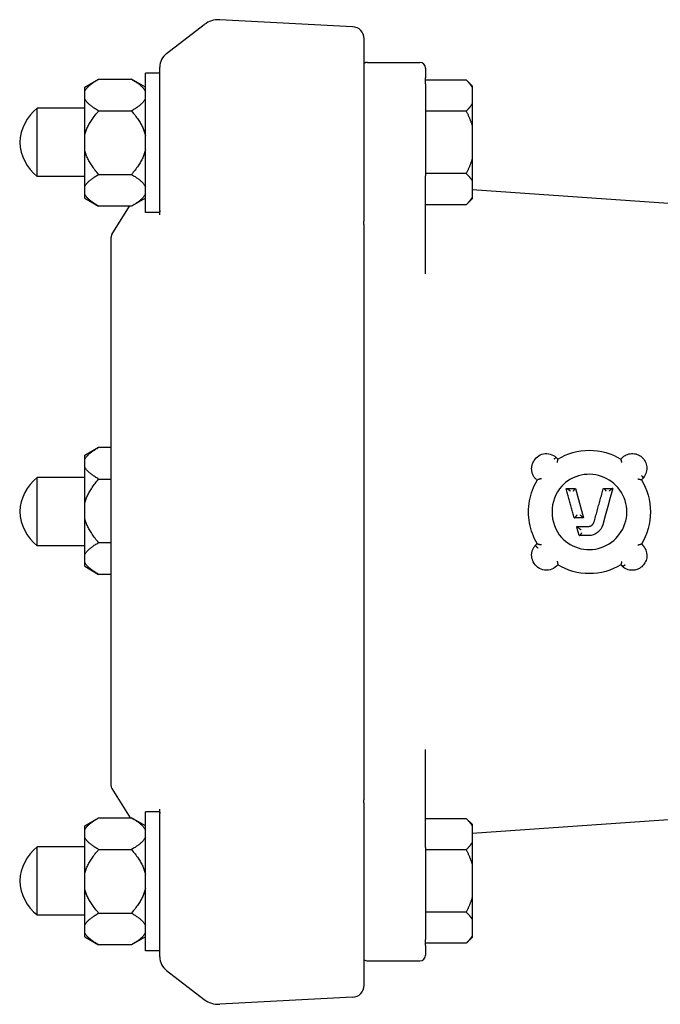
# Model space of a CAD drawing. Header units: millimetres. Extents: x 89 to 4304, y 18 to 644.
# Tile 1 of 5: x 164 to 274, y 239 to 408. Entities that reach past the tile are written whole.
import ezdxf

# ---------------------------------------------------------------- set-up
doc = ezdxf.new("R2010")
doc.units = ezdxf.units.MM
doc.layers.add('DETAIL', color=2, linetype='Continuous')

msp = doc.modelspace()

# ---------------------------------------------------------------- linework, layer by layer
at = {"layer": 'DETAIL'}
for p, q in [((188.9, 402.58), (195.4, 407.58)), ((220.96, 407.2), (198.05, 408.4)), ((222.96, 374.48), (222.96, 405.09)), ((223.56, 401.05), (232.56, 401.05)), ((185.23, 375.2), (185.23, 399.2)), ((187.73, 399.2), (185.23, 399.2)), ((187.73, 374.76), (187.73, 400.2)), ((233.56, 400.05), (233.56, 398.37)), ((174.78, 396.77), (177.18, 398.15)), ((177.18, 398.15), (182.83, 398.15)), ((185.23, 396.77), (182.83, 398.15)), ((233.56, 397.37), (233.56, 398.37)), ((233.56, 398.02), (240.56, 398.02)), ((233.56, 397.37), (233.56, 381.52)), ((241.56, 397.02), (240.56, 398.02)), ((174.78, 396.04), (174.78, 396.77)), ((174.78, 394.79), (174.78, 396.04)), ((241.56, 397.02), (241.56, 396.78)), ((241.56, 396.78), (241.56, 393.89)), ((174.78, 388.45), (174.78, 394.79)), ((241.56, 393.89), (241.56, 390.17)), ((174.78, 393.15), (166.56, 393.15)), ((166.56, 381.4), (166.56, 393.15)), ((177.18, 392.68), (182.83, 392.68)), ((240.56, 392.65), (233.56, 392.65)), ((241.56, 390.17), (241.56, 384.37)), ((174.78, 385.96), (174.78, 388.45)), ((174.78, 379.61), (174.78, 385.96)), ((241.56, 384.37), (241.56, 380.66)), ((240.56, 381.9), (233.56, 381.9)), ((174.78, 381.4), (166.56, 381.4)), ((177.18, 381.73), (182.83, 381.73)), ((233.56, 364.61), (233.56, 381.52)), ((241.56, 380.66), (241.56, 377.76)), ((174.78, 378.37), (174.78, 379.61)), ((294.56, 375.39), (241.56, 379.09)), ((174.78, 377.64), (174.78, 378.37)), ((174.78, 377.64), (177.18, 376.25)), ((185.23, 377.64), (182.83, 376.25)), ((241.56, 377.52), (240.56, 376.52)), ((241.56, 377.76), (241.56, 377.52)), ((182.83, 376.25), (177.18, 376.25)), ((179.45, 371.36), (182.51, 376.25)), ((187.61, 375.2), (185.23, 375.2)), ((240.56, 376.52), (233.56, 376.52)), ((222.96, 274.8), (222.96, 372.26)), ((179.3, 370.83), (179.3, 276.41)), ((174.78, 333.32), (177.18, 334.7)), ((177.18, 334.7), (179.3, 334.7)), ((174.78, 332.59), (174.78, 333.32)), ((174.78, 331.34), (174.78, 332.59)), ((174.78, 325), (174.78, 331.34)), ((252.05, 332.01), (252.13, 332.17)), ((174.78, 329.49), (166.56, 329.49)), ((166.56, 317.74), (166.56, 329.49)), ((271.02, 329.33), (270.78, 329.09)), ((271.02, 329.33), (271.09, 329.43)), ((271.09, 329.43), (271.09, 329.43)), ((271.32, 329.74), (271.26, 329.65)), ((177.18, 329.23), (179.3, 329.23)), ((252.8, 329.01), (252.87, 329.11)), ((252.87, 329.11), (252.87, 329.11)), ((257.77, 327.56), (257.84, 327.63)), ((257.84, 327.63), (257.84, 327.63)), ((257.84, 327.63), (259.39, 327.63)), ((264.19, 327.56), (264.26, 327.63)), ((264.26, 327.63), (264.26, 327.63)), ((264.26, 327.63), (265.81, 327.63)), ((174.78, 322.51), (174.78, 325)), ((174.78, 316.16), (174.78, 322.51)), ((259.18, 322.56), (259.25, 322.54)), ((259.25, 322.54), (259.25, 322.54)), ((260.8, 322.54), (259.25, 322.54)), ((259.59, 321.06), (261.62, 321.06)), ((259.59, 321.06), (259.66, 321.02)), ((259.66, 321.02), (259.66, 321.02)), ((260.01, 319.57), (260.08, 319.49)), ((260.08, 319.49), (260.08, 319.49)), ((261.68, 319.49), (260.08, 319.49)), ((174.78, 317.74), (166.56, 317.74)), ((177.18, 318.28), (179.3, 318.28)), ((252.48, 317.82), (252.55, 317.71)), ((252.55, 317.71), (252.55, 317.71)), ((252.8, 318.11), (252.87, 318.01)), ((252.87, 318.01), (252.87, 318.01)), ((271.27, 317.46), (271.33, 317.36)), ((174.78, 314.92), (174.78, 316.16)), ((174.78, 314.19), (174.78, 314.92)), ((174.78, 314.19), (177.18, 312.8)), ((252.12, 314.96), (252.04, 315.13)), ((179.3, 312.8), (177.18, 312.8)), ((233.56, 265.72), (233.56, 282.63)), ((179.45, 275.88), (182.59, 270.85)), ((185.23, 247.9), (185.23, 271.9)), ((187.61, 271.9), (185.23, 271.9)), ((187.73, 246.9), (187.73, 272.33)), ((222.96, 242.01), (222.96, 272.58)), ((294.56, 271.85), (241.56, 268.15)), ((174.78, 269.46), (177.18, 270.85)), ((177.18, 270.85), (182.83, 270.85)), ((185.23, 269.46), (182.83, 270.85)), ((233.56, 270.72), (240.56, 270.72)), ((241.56, 269.72), (240.56, 270.72)), ((174.78, 268.73), (174.78, 269.46)), ((174.78, 267.49), (174.78, 268.73)), ((241.56, 269.72), (241.56, 269.48)), ((241.56, 269.48), (241.56, 266.58)), ((174.78, 261.14), (174.78, 267.49)), ((241.56, 266.58), (241.56, 262.86)), ((174.78, 265.84), (166.56, 265.84)), ((166.56, 254.09), (166.56, 265.84)), ((177.18, 265.37), (182.83, 265.37)), ((233.56, 265.72), (233.56, 249.86)), ((240.56, 265.34), (233.56, 265.34)), ((241.56, 262.86), (241.56, 257.07)), ((174.78, 258.65), (174.78, 261.14)), ((174.78, 252.31), (174.78, 258.65)), ((241.56, 257.07), (241.56, 253.35)), ((240.56, 254.59), (233.56, 254.59)), ((174.78, 254.09), (166.56, 254.09)), ((177.18, 254.42), (182.83, 254.42)), ((241.56, 253.35), (241.56, 250.45)), ((174.78, 251.06), (174.78, 252.31)), ((174.78, 250.33), (174.78, 251.06)), ((174.78, 250.33), (177.18, 248.95)), ((185.23, 250.33), (182.83, 248.95)), ((233.56, 248.86), (233.56, 249.86)), ((241.56, 250.22), (240.56, 249.22)), ((241.56, 250.45), (241.56, 250.22)), ((182.83, 248.95), (177.18, 248.95)), ((187.73, 247.9), (185.23, 247.9)), ((240.56, 249.22), (233.56, 249.22)), ((233.56, 248.86), (233.56, 247.19)), ((223.56, 246.19), (232.56, 246.19)), ((188.9, 244.53), (195.4, 239.53)), ((220.96, 239.91), (198.05, 238.71))]:
    msp.add_line(p, q, dxfattribs=at)
at = {"layer": 'DETAIL', "flags": 128}
for points in [[(174.78, 396.04), (174.82, 396.12), (174.87, 396.21), (174.92, 396.29), (174.98, 396.38), (175.04, 396.46), (175.1, 396.55), (175.17, 396.63), (175.25, 396.72), (175.33, 396.8), (175.41, 396.89), (175.51, 396.97), (175.6, 397.06), (175.7, 397.15), (175.81, 397.24), (175.92, 397.33), (176.04, 397.41), (176.16, 397.5), (176.29, 397.59), (176.43, 397.69), (176.57, 397.78), (176.71, 397.87), (176.86, 397.96), (177.02, 398.06), (177.18, 398.15)], [(182.83, 398.15), (183, 398.06), (183.15, 397.96), (183.31, 397.87), (183.45, 397.78), (183.59, 397.69), (183.73, 397.59), (183.85, 397.5), (183.98, 397.41), (184.09, 397.33), (184.21, 397.24), (184.31, 397.15), (184.42, 397.06), (184.51, 396.97), (184.6, 396.89), (184.69, 396.8), (184.77, 396.72), (184.85, 396.63), (184.92, 396.55), (184.98, 396.46), (185.04, 396.38), (185.1, 396.29), (185.15, 396.21), (185.19, 396.12), (185.23, 396.04)], [(240.56, 398.02), (240.62, 397.97), (240.67, 397.91), (240.72, 397.86), (240.77, 397.81), (240.82, 397.75), (240.87, 397.7), (240.92, 397.65), (240.96, 397.59), (241.01, 397.54), (241.05, 397.49), (241.1, 397.44), (241.14, 397.39), (241.18, 397.34), (241.22, 397.28), (241.26, 397.23), (241.3, 397.18), (241.33, 397.13), (241.37, 397.08), (241.4, 397.03), (241.44, 396.98), (241.47, 396.93), (241.5, 396.88), (241.53, 396.83), (241.56, 396.78)], [(177.18, 392.68), (177.02, 392.78), (176.86, 392.87), (176.71, 392.96), (176.57, 393.06), (176.43, 393.15), (176.29, 393.24), (176.16, 393.33), (176.04, 393.42), (175.92, 393.51), (175.81, 393.6), (175.7, 393.69), (175.6, 393.77), (175.51, 393.86), (175.41, 393.95), (175.33, 394.03), (175.25, 394.12), (175.17, 394.2), (175.1, 394.29), (175.04, 394.37), (174.98, 394.46), (174.92, 394.54), (174.87, 394.63), (174.82, 394.71), (174.78, 394.79)], [(185.23, 394.79), (185.19, 394.71), (185.15, 394.63), (185.1, 394.54), (185.04, 394.46), (184.98, 394.37), (184.92, 394.29), (184.85, 394.2), (184.77, 394.12), (184.69, 394.03), (184.6, 393.95), (184.51, 393.86), (184.42, 393.77), (184.31, 393.69), (184.21, 393.6), (184.09, 393.51), (183.98, 393.42), (183.85, 393.33), (183.73, 393.24), (183.59, 393.15), (183.45, 393.06), (183.31, 392.96), (183.15, 392.87), (183, 392.78), (182.83, 392.68)], [(241.56, 393.89), (241.53, 393.84), (241.5, 393.79), (241.47, 393.74), (241.44, 393.69), (241.4, 393.64), (241.37, 393.59), (241.33, 393.54), (241.3, 393.49), (241.26, 393.43), (241.22, 393.38), (241.18, 393.33), (241.14, 393.28), (241.1, 393.23), (241.05, 393.18), (241.01, 393.13), (240.96, 393.07), (240.92, 393.02), (240.87, 392.97), (240.82, 392.92), (240.77, 392.86), (240.72, 392.81), (240.67, 392.75), (240.62, 392.7), (240.56, 392.65)], [(174.78, 388.45), (174.82, 388.62), (174.87, 388.79), (174.92, 388.95), (174.98, 389.12), (175.04, 389.29), (175.1, 389.46), (175.17, 389.63), (175.25, 389.8), (175.33, 389.97), (175.41, 390.15), (175.51, 390.32), (175.6, 390.49), (175.7, 390.67), (175.81, 390.84), (175.92, 391.02), (176.04, 391.2), (176.16, 391.38), (176.29, 391.56), (176.43, 391.74), (176.57, 391.93), (176.71, 392.11), (176.86, 392.3), (177.02, 392.49), (177.18, 392.68)], [(182.83, 392.68), (183, 392.49), (183.15, 392.3), (183.31, 392.11), (183.45, 391.93), (183.59, 391.74), (183.73, 391.56), (183.85, 391.38), (183.98, 391.2), (184.09, 391.02), (184.21, 390.84), (184.31, 390.67), (184.42, 390.49), (184.51, 390.32), (184.6, 390.15), (184.69, 389.97), (184.77, 389.8), (184.85, 389.63), (184.92, 389.46), (184.98, 389.29), (185.04, 389.12), (185.1, 388.95), (185.15, 388.79), (185.19, 388.62), (185.23, 388.45)], [(240.56, 392.65), (240.62, 392.54), (240.67, 392.43), (240.72, 392.32), (240.77, 392.21), (240.82, 392.11), (240.87, 392), (240.92, 391.9), (240.96, 391.79), (241.01, 391.69), (241.05, 391.58), (241.1, 391.48), (241.14, 391.38), (241.18, 391.27), (241.22, 391.17), (241.26, 391.07), (241.3, 390.97), (241.33, 390.87), (241.37, 390.77), (241.4, 390.67), (241.44, 390.57), (241.47, 390.47), (241.5, 390.37), (241.53, 390.27), (241.56, 390.17)], [(177.18, 381.73), (177.02, 381.92), (176.86, 382.11), (176.71, 382.3), (176.57, 382.48), (176.43, 382.67), (176.29, 382.85), (176.16, 383.03), (176.04, 383.21), (175.92, 383.39), (175.81, 383.57), (175.7, 383.74), (175.6, 383.92), (175.51, 384.09), (175.41, 384.26), (175.33, 384.44), (175.25, 384.61), (175.17, 384.78), (175.1, 384.95), (175.04, 385.12), (174.98, 385.29), (174.92, 385.46), (174.87, 385.62), (174.82, 385.79), (174.78, 385.96)], [(185.23, 385.96), (185.19, 385.79), (185.15, 385.62), (185.1, 385.46), (185.04, 385.29), (184.98, 385.12), (184.92, 384.95), (184.85, 384.78), (184.77, 384.61), (184.69, 384.44), (184.6, 384.26), (184.51, 384.09), (184.42, 383.92), (184.31, 383.74), (184.21, 383.57), (184.09, 383.39), (183.98, 383.21), (183.85, 383.03), (183.73, 382.85), (183.59, 382.67), (183.45, 382.48), (183.31, 382.3), (183.15, 382.11), (183, 381.92), (182.83, 381.73)], [(241.56, 384.37), (241.53, 384.28), (241.5, 384.18), (241.47, 384.08), (241.44, 383.98), (241.4, 383.88), (241.37, 383.78), (241.33, 383.68), (241.3, 383.57), (241.26, 383.47), (241.22, 383.37), (241.18, 383.27), (241.14, 383.17), (241.1, 383.06), (241.05, 382.96), (241.01, 382.86), (240.96, 382.75), (240.92, 382.65), (240.87, 382.54), (240.82, 382.43), (240.77, 382.33), (240.72, 382.22), (240.67, 382.11), (240.62, 382.01), (240.56, 381.9)], [(240.56, 381.9), (240.62, 381.84), (240.67, 381.79), (240.72, 381.73), (240.77, 381.68), (240.82, 381.63), (240.87, 381.57), (240.92, 381.52), (240.96, 381.47), (241.01, 381.42), (241.05, 381.36), (241.1, 381.31), (241.14, 381.26), (241.18, 381.21), (241.22, 381.16), (241.26, 381.11), (241.3, 381.06), (241.33, 381.01), (241.37, 380.96), (241.4, 380.91), (241.44, 380.86), (241.47, 380.81), (241.5, 380.76), (241.53, 380.71), (241.56, 380.66)], [(174.78, 379.61), (174.82, 379.7), (174.87, 379.78), (174.92, 379.87), (174.98, 379.95), (175.04, 380.04), (175.1, 380.12), (175.17, 380.21), (175.25, 380.29), (175.33, 380.38), (175.41, 380.46), (175.51, 380.55), (175.6, 380.64), (175.7, 380.72), (175.81, 380.81), (175.92, 380.9), (176.04, 380.99), (176.16, 381.08), (176.29, 381.17), (176.43, 381.26), (176.57, 381.35), (176.71, 381.45), (176.86, 381.54), (177.02, 381.63), (177.18, 381.73)], [(182.83, 381.73), (183, 381.63), (183.15, 381.54), (183.31, 381.45), (183.45, 381.35), (183.59, 381.26), (183.73, 381.17), (183.85, 381.08), (183.98, 380.99), (184.09, 380.9), (184.21, 380.81), (184.31, 380.72), (184.42, 380.64), (184.51, 380.55), (184.6, 380.46), (184.69, 380.38), (184.77, 380.29), (184.85, 380.21), (184.92, 380.12), (184.98, 380.04), (185.04, 379.95), (185.1, 379.87), (185.15, 379.78), (185.19, 379.7), (185.23, 379.61)], [(177.18, 376.25), (177.02, 376.35), (176.86, 376.45), (176.71, 376.54), (176.57, 376.63), (176.43, 376.72), (176.29, 376.82), (176.16, 376.91), (176.04, 377), (175.92, 377.08), (175.81, 377.17), (175.7, 377.26), (175.6, 377.35), (175.51, 377.44), (175.41, 377.52), (175.33, 377.61), (175.25, 377.69), (175.17, 377.78), (175.1, 377.86), (175.04, 377.95), (174.98, 378.03), (174.92, 378.12), (174.87, 378.2), (174.82, 378.29), (174.78, 378.37)], [(185.23, 378.37), (185.19, 378.29), (185.15, 378.2), (185.1, 378.12), (185.04, 378.03), (184.98, 377.95), (184.92, 377.86), (184.85, 377.78), (184.77, 377.69), (184.69, 377.61), (184.6, 377.52), (184.51, 377.44), (184.42, 377.35), (184.31, 377.26), (184.21, 377.17), (184.09, 377.08), (183.98, 377), (183.85, 376.91), (183.73, 376.82), (183.59, 376.72), (183.45, 376.63), (183.31, 376.54), (183.15, 376.45), (183, 376.35), (182.83, 376.25)], [(241.56, 377.76), (241.53, 377.71), (241.5, 377.66), (241.47, 377.61), (241.44, 377.56), (241.4, 377.51), (241.37, 377.46), (241.33, 377.41), (241.3, 377.36), (241.26, 377.31), (241.22, 377.26), (241.18, 377.21), (241.14, 377.16), (241.1, 377.1), (241.05, 377.05), (241.01, 377), (240.96, 376.95), (240.92, 376.9), (240.87, 376.84), (240.82, 376.79), (240.77, 376.74), (240.72, 376.68), (240.67, 376.63), (240.62, 376.58), (240.56, 376.52)], [(187.73, 375.53), (187.73, 375.5), (187.73, 375.47), (187.73, 375.45), (187.73, 375.43), (187.73, 375.41), (187.72, 375.39), (187.72, 375.37), (187.72, 375.35), (187.71, 375.33), (187.71, 375.31), (187.7, 375.3), (187.7, 375.29), (187.69, 375.27), (187.69, 375.26), (187.68, 375.25), (187.67, 375.24), (187.67, 375.23), (187.66, 375.22), (187.65, 375.22), (187.65, 375.21), (187.64, 375.21), (187.63, 375.21), (187.62, 375.21), (187.61, 375.2)], [(222.93, 373.32), (222.93, 373.35), (222.93, 373.39), (222.93, 373.43), (222.93, 373.47), (222.93, 373.5), (222.93, 373.54), (222.93, 373.58), (222.93, 373.62), (222.93, 373.66), (222.94, 373.69), (222.94, 373.73), (222.94, 373.77), (222.94, 373.81), (222.94, 373.85), (222.94, 373.88), (222.94, 373.92), (222.94, 373.96), (222.94, 374), (222.95, 374.03), (222.95, 374.07), (222.95, 374.11), (222.95, 374.15), (222.95, 374.19), (222.95, 374.22)], [(222.95, 374.22), (222.96, 374.23), (222.96, 374.25), (222.96, 374.26), (222.96, 374.27), (222.96, 374.28), (222.96, 374.29), (222.96, 374.3), (222.96, 374.31), (222.96, 374.32), (222.96, 374.33), (222.96, 374.34), (222.96, 374.35), (222.96, 374.36), (222.96, 374.37), (222.96, 374.38), (222.96, 374.4), (222.96, 374.41), (222.96, 374.42), (222.96, 374.43), (222.96, 374.44), (222.96, 374.45), (222.96, 374.46), (222.96, 374.47), (222.96, 374.48)], [(222.95, 372.51), (222.95, 372.55), (222.95, 372.58), (222.95, 372.61), (222.95, 372.65), (222.95, 372.68), (222.95, 372.71), (222.94, 372.75), (222.94, 372.78), (222.94, 372.81), (222.94, 372.85), (222.94, 372.88), (222.94, 372.91), (222.94, 372.95), (222.94, 372.98), (222.94, 373.01), (222.94, 373.05), (222.94, 373.08), (222.93, 373.12), (222.93, 373.15), (222.93, 373.18), (222.93, 373.22), (222.93, 373.25), (222.93, 373.28), (222.93, 373.32)], [(222.96, 372.26), (222.96, 372.27), (222.96, 372.28), (222.96, 372.29), (222.96, 372.3), (222.96, 372.31), (222.96, 372.32), (222.96, 372.33), (222.96, 372.34), (222.96, 372.35), (222.96, 372.36), (222.96, 372.37), (222.96, 372.39), (222.96, 372.4), (222.96, 372.41), (222.96, 372.42), (222.96, 372.43), (222.96, 372.44), (222.96, 372.45), (222.96, 372.46), (222.96, 372.47), (222.96, 372.48), (222.96, 372.49), (222.96, 372.5), (222.95, 372.51)], [(174.78, 332.59), (174.82, 332.67), (174.87, 332.75), (174.92, 332.84), (174.98, 332.92), (175.04, 333.01), (175.1, 333.09), (175.17, 333.18), (175.25, 333.26), (175.33, 333.35), (175.41, 333.43), (175.51, 333.52), (175.6, 333.61), (175.7, 333.69), (175.81, 333.78), (175.92, 333.87), (176.04, 333.96), (176.16, 334.05), (176.29, 334.14), (176.43, 334.23), (176.57, 334.32), (176.71, 334.42), (176.86, 334.51), (177.02, 334.61), (177.18, 334.7)], [(252.13, 332.17), (252.26, 332.43), (252.43, 332.67), (252.62, 332.89), (252.83, 333.08), (253.07, 333.25), (253.33, 333.39), (253.6, 333.5), (253.88, 333.57), (254.17, 333.61), (254.46, 333.62), (254.76, 333.59), (255.04, 333.53), (255.32, 333.43), (255.58, 333.31), (255.83, 333.15), (256.06, 332.97)], [(255.74, 332.69), (255.76, 332.71), (255.78, 332.73), (255.8, 332.75), (255.82, 332.77), (255.84, 332.79), (255.86, 332.81), (255.88, 332.82), (255.9, 332.84), (255.91, 332.85), (255.93, 332.87), (255.95, 332.88), (255.96, 332.9), (255.97, 332.91), (255.99, 332.92), (256, 332.93), (256.01, 332.94), (256.02, 332.95), (256.03, 332.95), (256.04, 332.96), (256.04, 332.96), (256.05, 332.96), (256.05, 332.97), (256.06, 332.97), (256.06, 332.97)], [(256.29, 332.1), (256.29, 332.13), (256.3, 332.16), (256.3, 332.2), (256.31, 332.23), (256.31, 332.26), (256.31, 332.29), (256.32, 332.32), (256.32, 332.36), (256.32, 332.39), (256.33, 332.41), (256.33, 332.44), (256.33, 332.47), (256.34, 332.5), (256.34, 332.52), (256.34, 332.54), (256.34, 332.56), (256.34, 332.58), (256.34, 332.6), (256.34, 332.62), (256.34, 332.63), (256.34, 332.64), (256.34, 332.65), (256.34, 332.66), (256.34, 332.66)], [(256.34, 332.66), (256.96, 333.01), (257.6, 333.32), (258.26, 333.59), (258.94, 333.8), (259.64, 333.98), (260.34, 334.1), (261.05, 334.17), (261.77, 334.2), (262.49, 334.17), (263.2, 334.1), (263.91, 333.98), (264.61, 333.81), (265.29, 333.59), (265.96, 333.32), (266.61, 333.01), (267.24, 332.66)], [(267.23, 332.66), (267.39, 332.84), (267.56, 333.01), (267.74, 333.16), (267.94, 333.29), (268.15, 333.4), (268.37, 333.49), (268.6, 333.55), (268.84, 333.6), (269.07, 333.62), (269.31, 333.62), (269.55, 333.6), (269.79, 333.55), (270.02, 333.48), (270.24, 333.39), (270.45, 333.28), (270.65, 333.15), (270.84, 333), (271.01, 332.83), (271.16, 332.65), (271.3, 332.45), (271.42, 332.25), (271.52, 332.03), (271.6, 331.8), (271.65, 331.57), (271.69, 331.34), (271.7, 331.1), (271.69, 330.86), (271.66, 330.63), (271.61, 330.39), (271.53, 330.17), (271.43, 329.95), (271.32, 329.74)], [(267.39, 332.08), (267.38, 332.11), (267.38, 332.15), (267.37, 332.18), (267.36, 332.21), (267.36, 332.25), (267.35, 332.28), (267.34, 332.31), (267.34, 332.34), (267.33, 332.37), (267.32, 332.4), (267.31, 332.43), (267.31, 332.46), (267.3, 332.48), (267.29, 332.51), (267.29, 332.53), (267.28, 332.56), (267.27, 332.58), (267.27, 332.6), (267.26, 332.61), (267.26, 332.63), (267.25, 332.64), (267.25, 332.65), (267.24, 332.66), (267.24, 332.66)], [(177.18, 329.23), (177.02, 329.32), (176.86, 329.42), (176.71, 329.51), (176.57, 329.6), (176.43, 329.7), (176.29, 329.79), (176.16, 329.88), (176.04, 329.97), (175.92, 330.06), (175.81, 330.14), (175.7, 330.23), (175.6, 330.32), (175.51, 330.41), (175.41, 330.49), (175.33, 330.58), (175.25, 330.66), (175.17, 330.75), (175.1, 330.84), (175.04, 330.92), (174.98, 331), (174.92, 331.09), (174.87, 331.17), (174.82, 331.26), (174.78, 331.34)], [(252.8, 329.01), (252.69, 329.1), (252.59, 329.2), (252.49, 329.3), (252.4, 329.4), (252.31, 329.51), (252.24, 329.63), (252.16, 329.75), (252.1, 329.87), (252.04, 329.99), (251.99, 330.12), (251.94, 330.25), (251.9, 330.39), (251.87, 330.52), (251.85, 330.66), (251.84, 330.8), (251.83, 330.93), (251.83, 331.07), (251.84, 331.21), (251.86, 331.35), (251.88, 331.48), (251.91, 331.62), (251.95, 331.75), (252, 331.88), (252.05, 332.01)], [(253.55, 329.28), (253.52, 329.27), (253.48, 329.27), (253.44, 329.26), (253.4, 329.25), (253.36, 329.24), (253.33, 329.24), (253.29, 329.23), (253.25, 329.22), (253.22, 329.21), (253.18, 329.21), (253.15, 329.2), (253.12, 329.19), (253.08, 329.18), (253.05, 329.17), (253.02, 329.17), (253, 329.16), (252.97, 329.15), (252.95, 329.14), (252.93, 329.14), (252.91, 329.13), (252.89, 329.13), (252.88, 329.12), (252.87, 329.12), (252.87, 329.11)], [(256.93, 319.22), (257.28, 318.86), (257.66, 318.53), (258.06, 318.23), (258.48, 317.96), (258.92, 317.72), (259.38, 317.52), (259.85, 317.36), (260.34, 317.23), (260.83, 317.14), (261.33, 317.09), (261.84, 317.08), (262.34, 317.11), (262.84, 317.17), (263.33, 317.28), (263.81, 317.42), (264.29, 317.6), (264.74, 317.81), (265.18, 318.06), (265.6, 318.34), (265.99, 318.66), (266.36, 319), (266.7, 319.37), (267.01, 319.77), (267.29, 320.18), (267.54, 320.62), (267.75, 321.08), (267.93, 321.55), (268.07, 322.04), (268.17, 322.53), (268.23, 323.03), (268.25, 323.54), (268.23, 324.04), (268.17, 324.54), (268.08, 325.04), (267.94, 325.52), (267.77, 326), (267.57, 326.46), (267.32, 326.9), (267.05, 327.32), (266.74, 327.72), (266.4, 328.09), (266.03, 328.44), (265.64, 328.75), (265.22, 329.04), (264.79, 329.29), (264.33, 329.51), (263.86, 329.69), (263.38, 329.84), (262.89, 329.95), (262.39, 330.02), (261.89, 330.05), (261.39, 330.04), (260.89, 329.99), (260.39, 329.91), (259.91, 329.78), (259.43, 329.62), (258.97, 329.43), (258.53, 329.2), (258.1, 328.93), (257.7, 328.63), (257.32, 328.3), (256.97, 327.95)], [(270.17, 329.25), (270.2, 329.24), (270.24, 329.24), (270.27, 329.23), (270.3, 329.23), (270.34, 329.22), (270.37, 329.22), (270.4, 329.21), (270.44, 329.21), (270.47, 329.2), (270.5, 329.2), (270.53, 329.19), (270.56, 329.18), (270.58, 329.18), (270.61, 329.17), (270.63, 329.17), (270.66, 329.16), (270.68, 329.16), (270.7, 329.15), (270.71, 329.14), (270.73, 329.14), (270.74, 329.13), (270.75, 329.13), (270.76, 329.12), (270.76, 329.12)], [(270.76, 329.83), (270.79, 329.81), (270.81, 329.79), (270.83, 329.76), (270.86, 329.74), (270.88, 329.72), (270.9, 329.7), (270.92, 329.67), (270.94, 329.65), (270.96, 329.63), (270.98, 329.61), (271, 329.59), (271.01, 329.57), (271.03, 329.56), (271.04, 329.54), (271.05, 329.52), (271.06, 329.51), (271.07, 329.49), (271.08, 329.48), (271.09, 329.47), (271.09, 329.46), (271.09, 329.45), (271.09, 329.44), (271.09, 329.44), (271.09, 329.43)], [(271.26, 329.65), (271.25, 329.64), (271.24, 329.62), (271.24, 329.61), (271.23, 329.59), (271.22, 329.58), (271.21, 329.57), (271.2, 329.55), (271.19, 329.54), (271.18, 329.53), (271.17, 329.51), (271.16, 329.5), (271.15, 329.48), (271.14, 329.47), (271.13, 329.46), (271.12, 329.44), (271.11, 329.43), (271.1, 329.42), (271.09, 329.4), (271.08, 329.39), (271.07, 329.38), (271.06, 329.37), (271.05, 329.35), (271.03, 329.34), (271.02, 329.33)], [(174.78, 325), (174.82, 325.16), (174.87, 325.33), (174.92, 325.5), (174.98, 325.67), (175.04, 325.84), (175.1, 326.01), (175.17, 326.18), (175.25, 326.35), (175.33, 326.52), (175.41, 326.69), (175.51, 326.87), (175.6, 327.04), (175.7, 327.21), (175.81, 327.39), (175.92, 327.57), (176.04, 327.75), (176.16, 327.92), (176.29, 328.11), (176.43, 328.29), (176.57, 328.47), (176.71, 328.66), (176.86, 328.85), (177.02, 329.03), (177.18, 329.23)], [(252.8, 318.11), (252.56, 318.53), (252.34, 318.95), (252.15, 319.38), (251.97, 319.82), (251.81, 320.27), (251.67, 320.73), (251.56, 321.19), (251.46, 321.66), (251.39, 322.13), (251.33, 322.61), (251.3, 323.09), (251.29, 323.56), (251.3, 324.04), (251.33, 324.52), (251.39, 324.99), (251.46, 325.47), (251.56, 325.93), (251.67, 326.4), (251.81, 326.85), (251.97, 327.3), (252.15, 327.75), (252.35, 328.18), (252.56, 328.6), (252.8, 329.01)], [(257.02, 328), (256.64, 327.53), (256.31, 327.03), (256.02, 326.5), (255.78, 325.95), (255.6, 325.38), (255.46, 324.79), (255.38, 324.19), (255.35, 323.59), (255.38, 322.98), (255.45, 322.39), (255.58, 321.8), (255.77, 321.22), (256, 320.67), (256.28, 320.14), (256.61, 319.63), (256.98, 319.16)], [(259.18, 322.56), (259.12, 322.77), (259.06, 322.98), (259, 323.19), (258.94, 323.4), (258.89, 323.6), (258.83, 323.81), (258.77, 324.02), (258.71, 324.23), (258.65, 324.44), (258.59, 324.65), (258.54, 324.85), (258.48, 325.06), (258.42, 325.27), (258.36, 325.48), (258.3, 325.69), (258.24, 325.9), (258.18, 326.1), (258.12, 326.31), (258.06, 326.52), (258.01, 326.73), (257.95, 326.94), (257.89, 327.14), (257.83, 327.35), (257.77, 327.56)], [(257.84, 327.63), (257.84, 327.63), (257.85, 327.63), (257.87, 327.62), (257.89, 327.62), (257.91, 327.6), (257.93, 327.59), (257.96, 327.57), (257.99, 327.56), (258.02, 327.54), (258.05, 327.52), (258.08, 327.49), (258.11, 327.47), (258.15, 327.45), (258.18, 327.42), (258.21, 327.4), (258.25, 327.37), (258.28, 327.35), (258.32, 327.32), (258.35, 327.3), (258.39, 327.27), (258.42, 327.25), (258.46, 327.22), (258.49, 327.19), (258.53, 327.17)], [(259.05, 327.17), (259.07, 327.19), (259.09, 327.22), (259.11, 327.25), (259.13, 327.28), (259.15, 327.31), (259.18, 327.33), (259.19, 327.36), (259.21, 327.38), (259.23, 327.41), (259.25, 327.43), (259.27, 327.46), (259.29, 327.48), (259.3, 327.5), (259.32, 327.52), (259.33, 327.54), (259.34, 327.56), (259.36, 327.58), (259.37, 327.59), (259.37, 327.6), (259.38, 327.61), (259.39, 327.62), (259.39, 327.63), (259.39, 327.63), (259.39, 327.63)], [(259.39, 327.63), (259.75, 326.36), (260.1, 325.09), (260.45, 323.82), (260.8, 322.54)], [(262.58, 321.79), (262.65, 322.03), (262.72, 322.27), (262.78, 322.51), (262.85, 322.75), (262.92, 323), (262.99, 323.24), (263.05, 323.48), (263.12, 323.72), (263.19, 323.96), (263.25, 324.2), (263.32, 324.44), (263.39, 324.68), (263.46, 324.92), (263.52, 325.16), (263.59, 325.4), (263.66, 325.64), (263.72, 325.88), (263.79, 326.12), (263.86, 326.36), (263.92, 326.6), (263.99, 326.84), (264.05, 327.08), (264.12, 327.32), (264.19, 327.56)], [(265.81, 327.63), (265.39, 326.06), (264.96, 324.49), (264.52, 322.92), (264.09, 321.35)], [(264.26, 327.63), (264.26, 327.63), (264.27, 327.63), (264.27, 327.63), (264.28, 327.62), (264.29, 327.61), (264.31, 327.6), (264.32, 327.59), (264.34, 327.57), (264.35, 327.55), (264.37, 327.53), (264.39, 327.51), (264.41, 327.49), (264.43, 327.47), (264.45, 327.44), (264.47, 327.42), (264.49, 327.39), (264.51, 327.37), (264.54, 327.34), (264.56, 327.31), (264.58, 327.28), (264.6, 327.25), (264.63, 327.22), (264.65, 327.2), (264.67, 327.17)], [(265.81, 327.63), (265.81, 327.63), (265.8, 327.63), (265.79, 327.62), (265.78, 327.61), (265.76, 327.6), (265.74, 327.58), (265.72, 327.57), (265.69, 327.55), (265.67, 327.53), (265.64, 327.51), (265.61, 327.49), (265.58, 327.47), (265.55, 327.44), (265.52, 327.42), (265.49, 327.4), (265.46, 327.37), (265.43, 327.35), (265.39, 327.32), (265.36, 327.3), (265.33, 327.27), (265.29, 327.24), (265.26, 327.22), (265.23, 327.19), (265.19, 327.17)], [(270.76, 329.12), (271.12, 328.49), (271.43, 327.83), (271.69, 327.15), (271.91, 326.45), (272.09, 325.74), (272.21, 325.02), (272.28, 324.29), (272.31, 323.57), (272.28, 322.83), (272.21, 322.11), (272.09, 321.39), (271.92, 320.68), (271.7, 319.98), (271.43, 319.3), (271.12, 318.64), (270.76, 318)], [(177.18, 318.28), (177.02, 318.47), (176.86, 318.66), (176.71, 318.84), (176.57, 319.03), (176.43, 319.21), (176.29, 319.4), (176.16, 319.58), (176.04, 319.76), (175.92, 319.94), (175.81, 320.11), (175.7, 320.29), (175.6, 320.46), (175.51, 320.64), (175.41, 320.81), (175.33, 320.98), (175.25, 321.15), (175.17, 321.32), (175.1, 321.49), (175.04, 321.66), (174.98, 321.83), (174.92, 322), (174.87, 322.17), (174.82, 322.34), (174.78, 322.51)], [(259.66, 323.04), (259.64, 323.01), (259.62, 322.98), (259.59, 322.95), (259.57, 322.92), (259.55, 322.89), (259.53, 322.86), (259.5, 322.84), (259.48, 322.81), (259.46, 322.78), (259.44, 322.75), (259.42, 322.73), (259.4, 322.7), (259.38, 322.68), (259.36, 322.66), (259.34, 322.64), (259.33, 322.62), (259.31, 322.6), (259.3, 322.59), (259.28, 322.57), (259.27, 322.56), (259.26, 322.55), (259.26, 322.55), (259.25, 322.54), (259.25, 322.54)], [(260.18, 323.04), (260.22, 323.01), (260.25, 322.99), (260.29, 322.96), (260.32, 322.93), (260.35, 322.91), (260.39, 322.88), (260.42, 322.85), (260.45, 322.83), (260.49, 322.8), (260.52, 322.78), (260.55, 322.75), (260.58, 322.73), (260.61, 322.7), (260.64, 322.68), (260.67, 322.66), (260.69, 322.64), (260.72, 322.62), (260.74, 322.6), (260.76, 322.59), (260.77, 322.57), (260.79, 322.56), (260.8, 322.55), (260.8, 322.55), (260.8, 322.54)], [(260.01, 319.57), (259.99, 319.63), (259.97, 319.69), (259.96, 319.75), (259.94, 319.82), (259.92, 319.88), (259.9, 319.94), (259.89, 320), (259.87, 320.07), (259.85, 320.13), (259.83, 320.19), (259.82, 320.25), (259.8, 320.32), (259.78, 320.38), (259.77, 320.44), (259.75, 320.5), (259.73, 320.56), (259.71, 320.63), (259.7, 320.69), (259.68, 320.75), (259.66, 320.81), (259.64, 320.88), (259.63, 320.94), (259.61, 321), (259.59, 321.06)], [(259.66, 321.02), (259.67, 321.01), (259.68, 321.01), (259.69, 320.99), (259.71, 320.98), (259.73, 320.96), (259.76, 320.95), (259.78, 320.93), (259.81, 320.9), (259.84, 320.88), (259.87, 320.86), (259.9, 320.83), (259.94, 320.81), (259.97, 320.78), (260, 320.76), (260.04, 320.73), (260.07, 320.71), (260.11, 320.68), (260.14, 320.65), (260.17, 320.63), (260.21, 320.6), (260.25, 320.57), (260.28, 320.54), (260.32, 320.52), (260.35, 320.49)], [(261.62, 321.06), (261.67, 321.07), (261.72, 321.07), (261.78, 321.08), (261.83, 321.09), (261.88, 321.1), (261.93, 321.12), (261.99, 321.13), (262.04, 321.16), (262.08, 321.18), (262.13, 321.21), (262.18, 321.24), (262.22, 321.27), (262.26, 321.3), (262.3, 321.34), (262.34, 321.38), (262.38, 321.42), (262.41, 321.46), (262.44, 321.5), (262.47, 321.55), (262.5, 321.59), (262.52, 321.64), (262.54, 321.69), (262.56, 321.74), (262.58, 321.79)], [(264.09, 321.35), (263.95, 320.96), (263.75, 320.61), (263.5, 320.29), (263.2, 320.01), (262.86, 319.79), (262.48, 319.63), (262.09, 319.53), (261.68, 319.49)], [(260.08, 319.49), (260.08, 319.49), (260.09, 319.49), (260.09, 319.5), (260.1, 319.5), (260.11, 319.51), (260.13, 319.52), (260.14, 319.54), (260.16, 319.55), (260.17, 319.57), (260.19, 319.59), (260.21, 319.61), (260.23, 319.63), (260.25, 319.66), (260.27, 319.68), (260.29, 319.7), (260.31, 319.73), (260.33, 319.76), (260.36, 319.79), (260.38, 319.81), (260.4, 319.84), (260.43, 319.87), (260.45, 319.9), (260.47, 319.93), (260.49, 319.96)], [(174.78, 316.16), (174.82, 316.25), (174.87, 316.33), (174.92, 316.41), (174.98, 316.5), (175.04, 316.58), (175.1, 316.67), (175.17, 316.75), (175.25, 316.84), (175.33, 316.92), (175.41, 317.01), (175.51, 317.1), (175.6, 317.18), (175.7, 317.27), (175.81, 317.36), (175.92, 317.45), (176.04, 317.54), (176.16, 317.63), (176.29, 317.72), (176.43, 317.81), (176.57, 317.9), (176.71, 317.99), (176.86, 318.09), (177.02, 318.18), (177.18, 318.28)], [(252.04, 315.13), (252, 315.24), (251.96, 315.35), (251.92, 315.47), (251.89, 315.58), (251.87, 315.7), (251.85, 315.82), (251.84, 315.94), (251.83, 316.06), (251.83, 316.18), (251.83, 316.29), (251.84, 316.41), (251.86, 316.53), (251.88, 316.65), (251.91, 316.77), (251.94, 316.88), (251.98, 317), (252.03, 317.11), (252.08, 317.22), (252.13, 317.32), (252.19, 317.43), (252.25, 317.53), (252.32, 317.63), (252.4, 317.72), (252.48, 317.82)], [(252.48, 317.82), (252.49, 317.83), (252.5, 317.84), (252.52, 317.85), (252.53, 317.87), (252.54, 317.88), (252.56, 317.89), (252.57, 317.9), (252.58, 317.92), (252.6, 317.93), (252.61, 317.94), (252.62, 317.95), (252.64, 317.96), (252.65, 317.98), (252.66, 317.99), (252.68, 318), (252.69, 318.01), (252.7, 318.03), (252.72, 318.04), (252.73, 318.05), (252.74, 318.06), (252.76, 318.08), (252.77, 318.09), (252.78, 318.1), (252.8, 318.11)], [(252.94, 317.31), (252.92, 317.33), (252.89, 317.36), (252.87, 317.38), (252.85, 317.4), (252.82, 317.42), (252.8, 317.45), (252.78, 317.47), (252.76, 317.49), (252.73, 317.51), (252.71, 317.53), (252.69, 317.55), (252.68, 317.57), (252.66, 317.59), (252.64, 317.61), (252.63, 317.62), (252.61, 317.64), (252.6, 317.65), (252.59, 317.66), (252.58, 317.67), (252.57, 317.68), (252.56, 317.69), (252.55, 317.7), (252.55, 317.71), (252.55, 317.71)], [(253.53, 317.88), (253.5, 317.88), (253.46, 317.89), (253.42, 317.89), (253.39, 317.9), (253.35, 317.9), (253.31, 317.91), (253.28, 317.92), (253.24, 317.92), (253.2, 317.93), (253.17, 317.93), (253.14, 317.94), (253.1, 317.95), (253.07, 317.95), (253.04, 317.96), (253.02, 317.97), (252.99, 317.97), (252.96, 317.98), (252.94, 317.98), (252.92, 317.99), (252.9, 317.99), (252.89, 318), (252.88, 318), (252.87, 318.01), (252.87, 318.01)], [(271.33, 317.36), (271.53, 316.96), (271.65, 316.53), (271.7, 316.09), (271.67, 315.64), (271.56, 315.21), (271.48, 315), (271.37, 314.8), (271.12, 314.43), (270.97, 314.26), (270.81, 314.1), (270.63, 313.97), (270.44, 313.84), (270.24, 313.74), (270.03, 313.65), (269.82, 313.59), (269.6, 313.54), (269.37, 313.51), (269.15, 313.5), (268.92, 313.52), (268.7, 313.55), (268.48, 313.6), (268.27, 313.68), (268.07, 313.77), (267.87, 313.88), (267.69, 314.01), (267.52, 314.15)], [(270.76, 318), (270.76, 318), (270.75, 317.99), (270.74, 317.99), (270.73, 317.98), (270.71, 317.98), (270.69, 317.97), (270.67, 317.96), (270.65, 317.96), (270.62, 317.95), (270.6, 317.94), (270.57, 317.93), (270.54, 317.93), (270.51, 317.92), (270.48, 317.91), (270.45, 317.9), (270.42, 317.9), (270.39, 317.89), (270.35, 317.88), (270.32, 317.88), (270.29, 317.87), (270.25, 317.86), (270.22, 317.85), (270.18, 317.85), (270.14, 317.84)], [(270.78, 318.04), (270.81, 318.02), (270.83, 318), (270.85, 317.98), (270.88, 317.95), (270.9, 317.93), (270.92, 317.91), (270.94, 317.89), (270.97, 317.86), (270.99, 317.84), (271.01, 317.82), (271.03, 317.79), (271.05, 317.77), (271.07, 317.74), (271.09, 317.72), (271.11, 317.69), (271.13, 317.67), (271.15, 317.64), (271.17, 317.62), (271.19, 317.59), (271.2, 317.56), (271.22, 317.54), (271.24, 317.51), (271.26, 317.48), (271.27, 317.46)], [(177.18, 312.8), (177.02, 312.9), (176.86, 312.99), (176.71, 313.09), (176.57, 313.18), (176.43, 313.27), (176.29, 313.36), (176.16, 313.45), (176.04, 313.54), (175.92, 313.63), (175.81, 313.72), (175.7, 313.81), (175.6, 313.89), (175.51, 313.98), (175.41, 314.07), (175.33, 314.15), (175.25, 314.24), (175.17, 314.33), (175.1, 314.41), (175.04, 314.5), (174.98, 314.58), (174.92, 314.66), (174.87, 314.75), (174.82, 314.83), (174.78, 314.92)], [(256.34, 314.47), (256.13, 314.23), (255.89, 314.02), (255.62, 313.84), (255.33, 313.7), (255.03, 313.59), (254.72, 313.53), (254.4, 313.5), (254.08, 313.52), (253.77, 313.58), (253.46, 313.68), (253.18, 313.81), (252.91, 313.99), (252.66, 314.19), (252.45, 314.43), (252.27, 314.68), (252.12, 314.96)], [(256.26, 315.05), (256.26, 315.01), (256.27, 314.98), (256.28, 314.95), (256.28, 314.91), (256.29, 314.88), (256.29, 314.85), (256.3, 314.81), (256.3, 314.78), (256.31, 314.75), (256.31, 314.72), (256.32, 314.69), (256.32, 314.67), (256.32, 314.64), (256.33, 314.61), (256.33, 314.59), (256.33, 314.57), (256.34, 314.55), (256.34, 314.53), (256.34, 314.51), (256.34, 314.5), (256.34, 314.48), (256.34, 314.48), (256.34, 314.47), (256.34, 314.47)], [(267.23, 314.46), (266.61, 314.11), (265.96, 313.8), (265.29, 313.54), (264.61, 313.32), (263.91, 313.15), (263.2, 313.03), (262.49, 312.95), (261.77, 312.93), (261.05, 312.95), (260.34, 313.03), (259.63, 313.15), (258.94, 313.32), (258.26, 313.54), (257.6, 313.8), (256.96, 314.11), (256.34, 314.47)], [(267.36, 315.03), (267.35, 314.99), (267.35, 314.96), (267.34, 314.93), (267.34, 314.89), (267.33, 314.86), (267.33, 314.83), (267.32, 314.8), (267.31, 314.77), (267.31, 314.74), (267.3, 314.71), (267.3, 314.68), (267.29, 314.66), (267.29, 314.63), (267.28, 314.61), (267.28, 314.58), (267.27, 314.56), (267.27, 314.54), (267.26, 314.52), (267.26, 314.51), (267.25, 314.49), (267.25, 314.48), (267.24, 314.47), (267.24, 314.47), (267.23, 314.46)], [(267.91, 314.42), (267.88, 314.4), (267.86, 314.38), (267.84, 314.36), (267.82, 314.34), (267.79, 314.32), (267.77, 314.3), (267.75, 314.28), (267.73, 314.26), (267.71, 314.25), (267.69, 314.23), (267.67, 314.22), (267.65, 314.2), (267.64, 314.19), (267.62, 314.18), (267.6, 314.17), (267.59, 314.16), (267.58, 314.16), (267.56, 314.15), (267.55, 314.15), (267.54, 314.15), (267.54, 314.14), (267.53, 314.15), (267.52, 314.15), (267.52, 314.15)], [(222.93, 273.74), (222.93, 273.78), (222.93, 273.81), (222.93, 273.84), (222.93, 273.88), (222.93, 273.91), (222.93, 273.94), (222.94, 273.98), (222.94, 274.01), (222.94, 274.04), (222.94, 274.08), (222.94, 274.11), (222.94, 274.14), (222.94, 274.18), (222.94, 274.21), (222.94, 274.24), (222.94, 274.28), (222.94, 274.31), (222.95, 274.34), (222.95, 274.38), (222.95, 274.41), (222.95, 274.44), (222.95, 274.48), (222.95, 274.51), (222.95, 274.54)], [(222.95, 272.83), (222.95, 272.87), (222.95, 272.91), (222.95, 272.95), (222.95, 272.99), (222.95, 273.02), (222.94, 273.06), (222.94, 273.1), (222.94, 273.14), (222.94, 273.18), (222.94, 273.21), (222.94, 273.25), (222.94, 273.29), (222.94, 273.33), (222.94, 273.36), (222.93, 273.4), (222.93, 273.44), (222.93, 273.48), (222.93, 273.52), (222.93, 273.55), (222.93, 273.59), (222.93, 273.63), (222.93, 273.67), (222.93, 273.71), (222.93, 273.74)], [(222.95, 274.54), (222.96, 274.56), (222.96, 274.57), (222.96, 274.58), (222.96, 274.59), (222.96, 274.6), (222.96, 274.61), (222.96, 274.62), (222.96, 274.63), (222.96, 274.64), (222.96, 274.65), (222.96, 274.66), (222.96, 274.67), (222.96, 274.68), (222.96, 274.69), (222.96, 274.71), (222.96, 274.72), (222.96, 274.73), (222.96, 274.74), (222.96, 274.75), (222.96, 274.76), (222.96, 274.77), (222.96, 274.78), (222.96, 274.79), (222.96, 274.8)], [(187.61, 271.9), (187.62, 271.9), (187.63, 271.9), (187.64, 271.89), (187.64, 271.89), (187.65, 271.88), (187.66, 271.88), (187.67, 271.87), (187.67, 271.86), (187.68, 271.85), (187.69, 271.84), (187.69, 271.83), (187.7, 271.82), (187.7, 271.8), (187.71, 271.79), (187.71, 271.77), (187.72, 271.75), (187.72, 271.73), (187.72, 271.71), (187.73, 271.69), (187.73, 271.67), (187.73, 271.65), (187.73, 271.62), (187.73, 271.6), (187.73, 271.57)], [(222.96, 272.58), (222.96, 272.59), (222.96, 272.6), (222.96, 272.61), (222.96, 272.62), (222.96, 272.63), (222.96, 272.64), (222.96, 272.65), (222.96, 272.66), (222.96, 272.67), (222.96, 272.68), (222.96, 272.7), (222.96, 272.71), (222.96, 272.72), (222.96, 272.73), (222.96, 272.74), (222.96, 272.75), (222.96, 272.76), (222.96, 272.77), (222.96, 272.78), (222.96, 272.79), (222.96, 272.8), (222.96, 272.81), (222.96, 272.82), (222.95, 272.83)], [(174.78, 268.73), (174.82, 268.82), (174.87, 268.9), (174.92, 268.99), (174.98, 269.07), (175.04, 269.16), (175.1, 269.24), (175.17, 269.33), (175.25, 269.41), (175.33, 269.5), (175.41, 269.58), (175.51, 269.67), (175.6, 269.76), (175.7, 269.84), (175.81, 269.93), (175.92, 270.02), (176.04, 270.11), (176.16, 270.2), (176.29, 270.29), (176.43, 270.38), (176.57, 270.47), (176.71, 270.57), (176.86, 270.66), (177.02, 270.75), (177.18, 270.85)], [(182.83, 270.85), (183, 270.75), (183.15, 270.66), (183.31, 270.57), (183.45, 270.47), (183.59, 270.38), (183.73, 270.29), (183.85, 270.2), (183.98, 270.11), (184.09, 270.02), (184.21, 269.93), (184.31, 269.84), (184.42, 269.76), (184.51, 269.67), (184.6, 269.58), (184.69, 269.5), (184.77, 269.41), (184.85, 269.33), (184.92, 269.24), (184.98, 269.16), (185.04, 269.07), (185.1, 268.99), (185.15, 268.9), (185.19, 268.82), (185.23, 268.73)], [(240.56, 270.72), (240.62, 270.66), (240.67, 270.61), (240.72, 270.55), (240.77, 270.5), (240.82, 270.45), (240.87, 270.39), (240.92, 270.34), (240.96, 270.29), (241.01, 270.24), (241.05, 270.18), (241.1, 270.13), (241.14, 270.08), (241.18, 270.03), (241.22, 269.98), (241.26, 269.93), (241.3, 269.88), (241.33, 269.83), (241.37, 269.78), (241.4, 269.73), (241.44, 269.68), (241.47, 269.63), (241.5, 269.58), (241.53, 269.53), (241.56, 269.48)], [(177.18, 265.37), (177.02, 265.47), (176.86, 265.56), (176.71, 265.66), (176.57, 265.75), (176.43, 265.84), (176.29, 265.93), (176.16, 266.03), (176.04, 266.11), (175.92, 266.2), (175.81, 266.29), (175.7, 266.38), (175.6, 266.47), (175.51, 266.55), (175.41, 266.64), (175.33, 266.73), (175.25, 266.81), (175.17, 266.9), (175.1, 266.98), (175.04, 267.07), (174.98, 267.15), (174.92, 267.24), (174.87, 267.32), (174.82, 267.41), (174.78, 267.49)], [(185.23, 267.49), (185.19, 267.41), (185.15, 267.32), (185.1, 267.24), (185.04, 267.15), (184.98, 267.07), (184.92, 266.98), (184.85, 266.9), (184.77, 266.81), (184.69, 266.73), (184.6, 266.64), (184.51, 266.55), (184.42, 266.47), (184.31, 266.38), (184.21, 266.29), (184.09, 266.2), (183.98, 266.11), (183.85, 266.03), (183.73, 265.93), (183.59, 265.84), (183.45, 265.75), (183.31, 265.66), (183.15, 265.56), (183, 265.47), (182.83, 265.37)], [(241.56, 266.58), (241.53, 266.53), (241.5, 266.48), (241.47, 266.43), (241.44, 266.38), (241.4, 266.33), (241.37, 266.28), (241.33, 266.23), (241.3, 266.18), (241.26, 266.13), (241.22, 266.08), (241.18, 266.03), (241.14, 265.98), (241.1, 265.92), (241.05, 265.87), (241.01, 265.82), (240.96, 265.77), (240.92, 265.72), (240.87, 265.66), (240.82, 265.61), (240.77, 265.56), (240.72, 265.5), (240.67, 265.45), (240.62, 265.39), (240.56, 265.34)], [(174.78, 261.14), (174.82, 261.31), (174.87, 261.48), (174.92, 261.65), (174.98, 261.82), (175.04, 261.99), (175.1, 262.16), (175.17, 262.33), (175.25, 262.5), (175.33, 262.67), (175.41, 262.84), (175.51, 263.01), (175.6, 263.19), (175.7, 263.36), (175.81, 263.54), (175.92, 263.71), (176.04, 263.89), (176.16, 264.07), (176.29, 264.25), (176.43, 264.44), (176.57, 264.62), (176.71, 264.81), (176.86, 264.99), (177.02, 265.18), (177.18, 265.37)], [(182.83, 265.37), (183, 265.18), (183.15, 264.99), (183.31, 264.81), (183.45, 264.62), (183.59, 264.44), (183.73, 264.25), (183.85, 264.07), (183.98, 263.89), (184.09, 263.71), (184.21, 263.54), (184.31, 263.36), (184.42, 263.19), (184.51, 263.01), (184.6, 262.84), (184.69, 262.67), (184.77, 262.5), (184.85, 262.33), (184.92, 262.16), (184.98, 261.99), (185.04, 261.82), (185.1, 261.65), (185.15, 261.48), (185.19, 261.31), (185.23, 261.14)], [(240.56, 265.34), (240.62, 265.23), (240.67, 265.12), (240.72, 265.02), (240.77, 264.91), (240.82, 264.8), (240.87, 264.7), (240.92, 264.59), (240.96, 264.49), (241.01, 264.38), (241.05, 264.28), (241.1, 264.17), (241.14, 264.07), (241.18, 263.97), (241.22, 263.87), (241.26, 263.76), (241.3, 263.66), (241.33, 263.56), (241.37, 263.46), (241.4, 263.36), (241.44, 263.26), (241.47, 263.16), (241.5, 263.06), (241.53, 262.96), (241.56, 262.86)], [(177.18, 254.42), (177.02, 254.62), (176.86, 254.8), (176.71, 254.99), (176.57, 255.18), (176.43, 255.36), (176.29, 255.54), (176.16, 255.73), (176.04, 255.91), (175.92, 256.08), (175.81, 256.26), (175.7, 256.44), (175.6, 256.61), (175.51, 256.79), (175.41, 256.96), (175.33, 257.13), (175.25, 257.3), (175.17, 257.47), (175.1, 257.64), (175.04, 257.81), (174.98, 257.98), (174.92, 258.15), (174.87, 258.32), (174.82, 258.49), (174.78, 258.65)], [(185.23, 258.65), (185.19, 258.49), (185.15, 258.32), (185.1, 258.15), (185.04, 257.98), (184.98, 257.81), (184.92, 257.64), (184.85, 257.47), (184.77, 257.3), (184.69, 257.13), (184.6, 256.96), (184.51, 256.79), (184.42, 256.61), (184.31, 256.44), (184.21, 256.26), (184.09, 256.08), (183.98, 255.91), (183.85, 255.73), (183.73, 255.54), (183.59, 255.36), (183.45, 255.18), (183.31, 254.99), (183.15, 254.8), (183, 254.62), (182.83, 254.42)], [(241.56, 257.07), (241.53, 256.97), (241.5, 256.87), (241.47, 256.77), (241.44, 256.67), (241.4, 256.57), (241.37, 256.47), (241.33, 256.37), (241.3, 256.27), (241.26, 256.17), (241.22, 256.07), (241.18, 255.96), (241.14, 255.86), (241.1, 255.76), (241.05, 255.65), (241.01, 255.55), (240.96, 255.44), (240.92, 255.34), (240.87, 255.23), (240.82, 255.13), (240.77, 255.02), (240.72, 254.92), (240.67, 254.81), (240.62, 254.7), (240.56, 254.59)], [(240.56, 254.59), (240.62, 254.54), (240.67, 254.48), (240.72, 254.43), (240.77, 254.37), (240.82, 254.32), (240.87, 254.27), (240.92, 254.22), (240.96, 254.16), (241.01, 254.11), (241.05, 254.06), (241.1, 254.01), (241.14, 253.96), (241.18, 253.9), (241.22, 253.85), (241.26, 253.8), (241.3, 253.75), (241.33, 253.7), (241.37, 253.65), (241.4, 253.6), (241.44, 253.55), (241.47, 253.5), (241.5, 253.45), (241.53, 253.4), (241.56, 253.35)], [(174.78, 252.31), (174.82, 252.39), (174.87, 252.48), (174.92, 252.56), (174.98, 252.65), (175.04, 252.73), (175.1, 252.82), (175.17, 252.9), (175.25, 252.99), (175.33, 253.07), (175.41, 253.16), (175.51, 253.24), (175.6, 253.33), (175.7, 253.42), (175.81, 253.51), (175.92, 253.59), (176.04, 253.68), (176.16, 253.77), (176.29, 253.86), (176.43, 253.96), (176.57, 254.05), (176.71, 254.14), (176.86, 254.23), (177.02, 254.33), (177.18, 254.42)], [(182.83, 254.42), (183, 254.33), (183.15, 254.23), (183.31, 254.14), (183.45, 254.05), (183.59, 253.96), (183.73, 253.86), (183.85, 253.77), (183.98, 253.68), (184.09, 253.59), (184.21, 253.51), (184.31, 253.42), (184.42, 253.33), (184.51, 253.24), (184.6, 253.16), (184.69, 253.07), (184.77, 252.99), (184.85, 252.9), (184.92, 252.82), (184.98, 252.73), (185.04, 252.65), (185.1, 252.56), (185.15, 252.48), (185.19, 252.39), (185.23, 252.31)], [(177.18, 248.95), (177.02, 249.04), (176.86, 249.14), (176.71, 249.23), (176.57, 249.33), (176.43, 249.42), (176.29, 249.51), (176.16, 249.6), (176.04, 249.69), (175.92, 249.78), (175.81, 249.87), (175.7, 249.96), (175.6, 250.04), (175.51, 250.13), (175.41, 250.22), (175.33, 250.3), (175.25, 250.39), (175.17, 250.47), (175.1, 250.56), (175.04, 250.64), (174.98, 250.73), (174.92, 250.81), (174.87, 250.9), (174.82, 250.98), (174.78, 251.06)], [(185.23, 251.06), (185.19, 250.98), (185.15, 250.9), (185.1, 250.81), (185.04, 250.73), (184.98, 250.64), (184.92, 250.56), (184.85, 250.47), (184.77, 250.39), (184.69, 250.3), (184.6, 250.22), (184.51, 250.13), (184.42, 250.04), (184.31, 249.96), (184.21, 249.87), (184.09, 249.78), (183.98, 249.69), (183.85, 249.6), (183.73, 249.51), (183.59, 249.42), (183.45, 249.33), (183.31, 249.23), (183.15, 249.14), (183, 249.04), (182.83, 248.95)], [(241.56, 250.45), (241.53, 250.41), (241.5, 250.36), (241.47, 250.31), (241.44, 250.26), (241.4, 250.21), (241.37, 250.16), (241.33, 250.11), (241.3, 250.05), (241.26, 250), (241.22, 249.95), (241.18, 249.9), (241.14, 249.85), (241.1, 249.8), (241.05, 249.75), (241.01, 249.69), (240.96, 249.64), (240.92, 249.59), (240.87, 249.54), (240.82, 249.48), (240.77, 249.43), (240.72, 249.38), (240.67, 249.32), (240.62, 249.27), (240.56, 249.22)]]:
    msp.add_lwpolyline(points, dxfattribs=at)
at = {"layer": 'DETAIL'}
for centre, radius, start, end in [((197.84, 404.4), 4, 87, 127.5686), ((220.85, 405.09), 2.11, 0, 87), ((190.73, 400.2), 3, 127.5686, 180), ((223.56, 400.05), 1, 90, 127.0665), ((232.56, 400.05), 1, 0, 90), ((171.49, 386.93), 7.93, 128.3761, 177.5227), ((171.49, 387.61), 7.93, 182.4773, 231.6239), ((180.3, 370.83), 1, 148, 180), ((171.49, 323.28), 7.93, 128.3761, 177.5227), ((171.49, 323.96), 7.93, 182.4773, 231.6239), ((180.3, 276.41), 1, 180, 212), ((171.49, 259.62), 7.93, 128.3761, 177.5227), ((171.49, 260.31), 7.93, 182.4773, 231.6239), ((190.73, 246.9), 3, 180, 232.4314), ((223.56, 247.19), 1, 232.9335, 270), ((232.56, 247.19), 1, 270, 0), ((220.85, 242.01), 2.11, 273, 0), ((197.84, 242.7), 4, 232.4314, 273)]:
    msp.add_arc(centre, radius, start, end, dxfattribs=at)
for centre, major_axis, ratio, start_param, end_param in [((248.87, 316.19), (70.08, -76.95), 0.160058, 1.639524, 1.643541), ((260.43, 330.49), (-66.19, 73.64), 0.057929, 1.737848, 1.742196)]:
    msp.add_ellipse(centre, major_axis=major_axis, ratio=ratio, start_param=start_param, end_param=end_param, dxfattribs=at)

doc.saveas('drawing.dxf')
